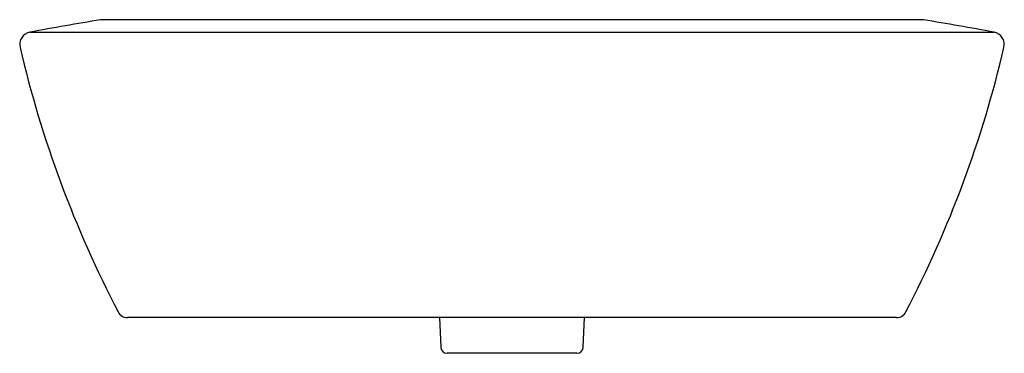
# Model space of a CAD drawing. Header units: millimetres. Extents: x 192.257 to 192.727, y 155.508 to 155.667.
import ezdxf

# ---------------------------------------------------------------- set-up
doc = ezdxf.new("R2010")
doc.units = ezdxf.units.MM
doc.layers.add('sanindusa', color=3, linetype='Continuous')

msp = doc.modelspace()

# ---------------------------------------------------------------- linework, layer by layer
at = {"layer": 'sanindusa', "linetype": 'Continuous'}
for p, q in [((192.6880566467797, 155.6664838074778), (192.2951366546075, 155.6664838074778)), ((192.6871069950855, 155.6665594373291), (192.2960863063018, 155.6665594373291)), ((192.2614182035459, 155.6606009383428), (192.7217750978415, 155.6606009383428)), ((192.6751918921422, 155.5245297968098), (192.3080014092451, 155.5245297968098)), ((192.4570122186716, 155.5245297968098), (192.457579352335, 155.5104094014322)), ((192.5256139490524, 155.5104094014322), (192.5261810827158, 155.5245297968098)), ((192.522616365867, 155.5075297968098), (192.4605769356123, 155.5075297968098))]:
    msp.add_line(p, q, dxfattribs=at)
for centre, radius, start, end in [((192.4915966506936, 154.4408747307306), 1.241255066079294, 99.10680160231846, 100.6867914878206), ((192.2960863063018, 155.6605594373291), 0.006, 90, 99.10680160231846), ((192.6871069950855, 155.6605594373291), 0.006, 80.89319839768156, 90), ((192.4915966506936, 154.4408747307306), 1.241255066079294, 79.31320851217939, 80.89319839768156), ((192.2625308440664, 155.6547050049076), 0.005999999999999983, 100.6867914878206, 193.2045210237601), ((192.7206624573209, 155.6547050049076), 0.005999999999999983, 346.7954789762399, 79.31320851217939), ((192.7802705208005, 155.7761828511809), 0.5378000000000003, 193.2045210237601, 207.5773804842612), ((192.2029227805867, 155.7761828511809), 0.5378000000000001, 332.4226195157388, 346.7954789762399), ((192.3080014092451, 155.5295297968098), 0.005000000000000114, 207.6374934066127, 270), ((192.6751918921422, 155.5295297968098), 0.005000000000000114, 270, 332.3625065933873), ((192.4605769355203, 155.5105297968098), 0.003, 182.2999999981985, 270), ((192.522616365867, 155.5105297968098), 0.003, 270, 357.7000000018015)]:
    msp.add_arc(centre, radius, start, end, dxfattribs=at)

doc.saveas('drawing.dxf')
